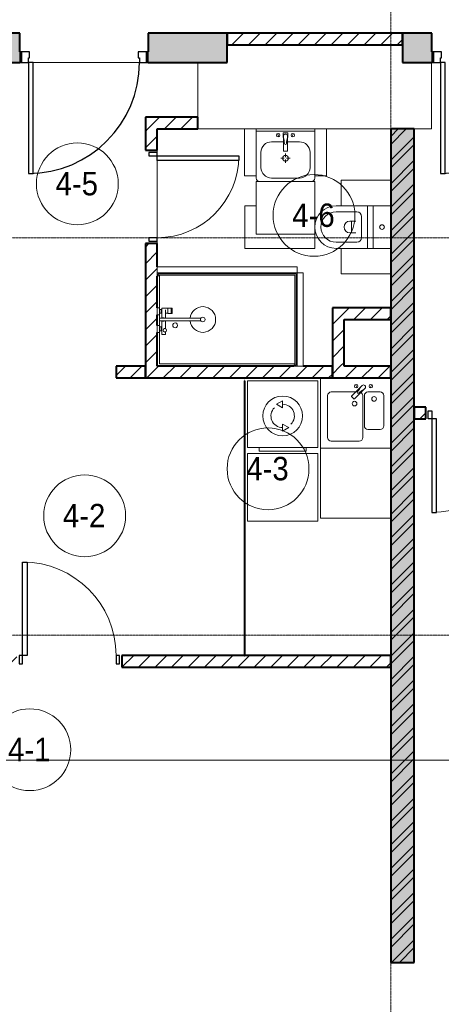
# Model space of a CAD drawing. Header units: millimetres. Extents: x 5617 to 107604, y 7718 to 206326.
# Tile 8 of 65: x 32216 to 35824, y 15641 to 24065. Entities that reach past the tile are written whole.
import ezdxf

# ---------------------------------------------------------------- set-up
doc = ezdxf.new("R2010")
doc.units = ezdxf.units.MM
doc.linetypes.add('ADSK_Линия сетки', pattern=[25, 20, -2.5, 0, -2.5])
doc.linetypes.add('Линия сетки', pattern=[25, 20, -2.5, 0, -2.5])
for name, color, linetype, lineweight in [('Двери', 7, 'Continuous', 18), ('Каркас_Импост', 7, 'Continuous', 30), ('Марки помещений', 7, 'Continuous', 20), ('Мебель', 7, 'Continuous', 18), ('Монтажный зазор', 7, 'Continuous', 30), ('Оси', 7, 'Continuous', 9), ('Панель', 7, 'Continuous', 30), ('Перекрытия', 7, 'Continuous', 18), ('Сантехнические приборы', 7, 'Continuous', 18), ('Стены разрез', 7, 'Continuous', 40), ('Стены штриховка', 7, 'Continuous', 40), ('Форма', 7, 'Continuous', 18), ('Электрооборудование', 7, 'Continuous', 18)]:
    doc.layers.add(name, color=color, linetype=linetype, lineweight=lineweight)
doc.styles.add('Arial_3', font='arial.ttf', dxfattribs={"width": 0.9, "height": 200})
pattern_1 = [(45, (0, 0), (-70.71068, 70.71068), [])]

# ---------------------------------------------------------------- blocks, each defined once
blk = doc.blocks.new('MR_Унитаз напольный - Санузел с ванной-V17-МКСС_К4_L17_58_200_')
at = {"layer": 'Сантехнические приборы', "color": 253, "true_color": 0xaaaaaa}
for p, q in [((-182.5, 200), (-182.5, 50)), ((182.5, 50), (182.5, 200)), ((-182.5, 50), (182.5, 50)), ((182.5, 50), (-182.5, 50)), ((-182.5, 50), (-182.5, 0)), ((-182.5, 0), (182.5, 0)), ((182.5, 0), (182.5, 50)), ((182.5, 0), (-182.5, 0)), ((-182.5, 0), (-182.5, -267.5)), ((-90, -50), (90, -50)), ((182.5, -267.5), (182.5, 0)), ((-130, -267.5), (-130, -90)), ((-50, -150), (-50, -100)), ((-50, -135), (50, -135)), ((50, -100), (50, -150)), ((130, -90), (130, -267.5))]:
    blk.add_line(p, q, dxfattribs=at)
for centre, radius, start, end in [((0, 125), 20, 0, 180), ((0, 125), 20, 180, 0), ((-90, -90), 40, 90, 180), ((90, -90), 40, 360, 90), ((0, -150), 50, 180, 0), ((0, -267.5), 182.5, 180, 360), ((0, -267.5), 130, 180, 0)]:
    blk.add_arc(centre, radius, start, end, dxfattribs=at)
blk = doc.blocks.new('MR_Зона обслуживания - MR_Зона обслуживания-V27-МКСС_К4_L17_58_200_')
at = {"layer": 'Мебель', "lineweight": 9}
for p, q in [((182.5, 0), (-182.5, 0)), ((182.5, -600), (182.5, 0)), ((-182.5, -500.8), (-182.5, -600)), ((-182.5, -600), (182.5, -600))]:
    blk.add_line(p, q, dxfattribs=at)
blk = doc.blocks.new('MR_Зона обслуживания - MR_Зона обслуживания-V18-МКСС_К4_L17_58_200_')
at = {"layer": 'Мебель', "lineweight": 9}
for p, q in [((108.75, -425), (108.75, 0)), ((-108.75, -425), (108.75, -425))]:
    blk.add_line(p, q, dxfattribs=at)
blk = doc.blocks.new('MR_Зона обслуживания - MR_Зона обслуживания-V19-МКСС_К4_L17_58_200_')
at = {"layer": 'Мебель', "lineweight": 9}
for p, q in [((-108.75, 0), (-108.75, -425)), ((-108.75, -425), (108.75, -425))]:
    blk.add_line(p, q, dxfattribs=at)
blk = doc.blocks.new('MR_Мойка - Кухонная мойка-V28-МКСС_К4_L17_58_200_')
at = {"layer": 'Сантехнические приборы', "color": 253, "true_color": 0xaaaaaa}
for p, q in [((-300, 550), (300, 550)), ((300, 550), (300, -50)), ((-60, 100), (-60, 460)), ((-30, 490), (210, 490)), ((240, 460), (240, 100)), ((-240, 100), (-240, 360)), ((-210, 390), (-104, 390)), ((-74, 360), (-74, 100)), ((-69.8, 48.2), (11.4, 129.4)), ((35.5, 105.4), (-45.7, 24.2)), ((15.7, 129.4), (35.5, 109.6)), ((-104, 70), (-210, 70)), ((-136.7, 6.7), (-122.6, 33.3)), ((-79, 39), (-69.8, 48.2)), ((-45.7, 24.2), (-55, 14.9)), ((2.7, 6.7), (-11.4, 33.3)), ((210, 70), (0.1, 70))]:
    blk.add_line(p, q, dxfattribs=at)
for centre, radius, start, end in [((-30, 460), 30, 90, 180), ((210, 460), 30, 0, 90), ((-210, 360), 30, 90, 180), ((-104, 360), 30, 0, 90), ((10, 170), 20, 0, 180), ((10, 170), 20, 180, 0), ((-210, 100), 30, 180, 270), ((-157, 130), 20, 0, 180), ((-157, 130), 20, 180, 0), ((-104, 100), 30, 270, 0), ((-30, 100), 30, 180, 241.44894), ((13.5, 127.3), 3, 45, 135), ((13.5, 127.3), 3, 45, 135), ((33.3, 107.5), 3, 315, 45), ((33.3, 107.5), 3, 315, 45), ((210, 100), 30, 270, 0), ((-129.7, 20), 15, 0, 180), ((-129.7, 20), 15, 180, 0), ((-67, 26.9), 17, 135, 315), ((-171.5, 230.2), 208.5, 299.18231, 313.4054), ((136.3, -77.5), 208.5, 136.5946, 150.81769), ((-21.7, 72.3), 9.19, 315, 135), ((-4.3, 20), 15, 0, 180), ((-4.3, 20), 15, 180, 0)]:
    blk.add_arc(centre, radius, start, end, dxfattribs=at)
blk = doc.blocks.new('MR_Зона обслуживания - MR_Зона обслуживания-V15-МКСС_К4_L17_58_200_')
at = {"layer": 'Мебель', "lineweight": 9}
for p, q in [((300, 600), (-300, 600)), ((300, 0), (300, 600)), ((-300, 0), (300, 0))]:
    blk.add_line(p, q, dxfattribs=at)
blk = doc.blocks.new('MR_Тумба-Умывальник с зеркалом - Тумба-умывальник_500-2638752-МКСС_К4_L17_58_200_')
at = {"layer": 'Сантехнические приборы', "color": 253, "true_color": 0xaaaaaa}
for p, q in [((-250, 400), (-250, 420)), ((-120, 420), (120, 420)), ((250, 420), (250, 400)), ((-210, 200), (-210, 330)), ((0, 290), (0, 260)), ((210, 330), (210, 200)), ((-10, 250), (-40, 250)), ((-17, 73.1), (-17, 187.9)), ((-14, 190.9), (14, 190.9)), ((0, 210), (0, 240)), ((40, 250), (10, 250)), ((17, 187.9), (17, 73.1)), ((-17, 110), (-120, 110)), ((120, 110), (17, 110)), ((-250, 20), (250, 20)), ((250, 0), (-250, 0)), ((-69.7, 39.8), (-55.6, 66.3)), ((-20, 73.1), (-17, 73.1)), ((-20, 33.1), (-20, 73.1)), ((20, 33.1), (-20, 33.1)), ((-17, 60), (-17, 73.1)), ((17, 73.1), (17, 60)), ((17, 73.1), (20, 73.1)), ((20, 73.1), (20, 33.1)), ((69.7, 39.8), (55.6, 66.3))]:
    blk.add_line(p, q, dxfattribs=at)
for centre, radius, start, end in [((-220, 420), 30, 90, 180), ((220, 420), 30, 0, 90), ((-120, 330), 90, 90, 180), ((120, 330), 90, 0, 90), ((0, 250), 25, 360, 180), ((-120, 200), 90, 180, 270), ((0, 250), 25, 180, 360), ((-14, 187.9), 3, 90, 180), ((-14, 187.9), 3, 105, 165), ((14, 187.9), 3, 0, 90), ((14, 187.9), 3, 15, 75), ((120, 200), 90, 270, 0), ((-217.6, 129.9), 208.5, 344.18231, 358.4054), ((0, 124.1), 9.19, 0, 180), ((217.6, 129.9), 208.5, 181.5946, 195.81769), ((-62.7, 53.1), 15, 0, 180), ((-62.7, 53.1), 15, 180, 0), ((0, 60), 17, 180, 0), ((62.7, 53.1), 15, 0, 180), ((62.7, 53.1), 15, 180, 0)]:
    blk.add_arc(centre, radius, start, end, dxfattribs=at)
blk = doc.blocks.new('MR_Зона обслуживания - MR_Зона обслуживания-2638754-МКСС_К4_L17_58_200_')
at = {"layer": 'Мебель', "lineweight": 9}
for p, q in [((250, 450), (-250, 450)), ((-250, 450), (-250, 0)), ((250, 0), (250, 450)), ((-250, 0), (250, 0))]:
    blk.add_line(p, q, dxfattribs=at)
blk = doc.blocks.new('MR_Зона обслуживания - MR_Зона обслуживания-V12-МКСС_К4_L17_58_200_')
at = {"layer": 'Мебель', "lineweight": 9}
for p, q in [((50, 400), (-50, 400)), ((-50, 400), (-50, 0)), ((50, 0), (50, 400)), ((-50, 0), (50, 0))]:
    blk.add_line(p, q, dxfattribs=at)
blk = doc.blocks.new('A_DOR_Door - Вн_3_Одинарная_800x2100-3005070-МКСС_К4_L17_58_200_')
at = {"layer": 'Двери', "color": 253, "lineweight": 30, "true_color": 0xaaaaaa}
for p, q in [((-350, 50), (-350, 750)), ((-350, 750), (-310, 750)), ((-350, 50), (-350, 750)), ((-310, 750), (-310, 50)), ((-380, 50), (-380, -20)), ((-350, 50), (-380, 50)), ((-310, 50), (-350, 50)), ((-350, -20), (-350, 50)), ((380, 50), (350, 50)), ((350, 50), (350, -20)), ((380, -20), (380, 50)), ((-380, -20), (-350, -20)), ((350, -20), (380, -20))]:
    blk.add_line(p, q, dxfattribs=at)
at = {"layer": 'Двери', "color": 254, "lineweight": 9, "true_color": 0xd4d4d4}
blk.add_arc((-350, 50), 700, 360, 90, dxfattribs=at)
blk = doc.blocks.new('A_DOR_Door - Вн_3_Одинарная_900x2100-3005143-МКСС_К4_L17_58_200_')
at = {"layer": 'Двери', "color": 253, "lineweight": 30, "true_color": 0xaaaaaa}
for p, q in [((-400, 50), (-400, 850)), ((-400, 850), (-360, 850)), ((-400, 50), (-400, 850)), ((-360, 850), (-360, 50)), ((-430, 50), (-430, -20)), ((-400, 50), (-430, 50)), ((-360, 50), (-400, 50)), ((-400, -20), (-400, 50)), ((430, 50), (400, 50)), ((400, 50), (400, -20)), ((430, -20), (430, 50)), ((-430, -20), (-400, -20)), ((400, -20), (430, -20))]:
    blk.add_line(p, q, dxfattribs=at)
at = {"layer": 'Двери', "color": 254, "lineweight": 9, "true_color": 0xd4d4d4}
blk.add_arc((-400, 50), 800, 360, 90, dxfattribs=at)
blk = doc.blocks.new('MR_Стиральная машина - Стиральная машина_600-V29-МКСС_К4_L17_58_200_')
at = {"layer": 'Электрооборудование', "color": 253, "true_color": 0xaaaaaa}
for p, q in [((300, 0), (-300, 0)), ((-300, 0), (-300, -570)), ((300, -570), (300, 0)), ((0, -170), (-52, -200)), ((-52, -200), (0, -230)), ((0, -230), (0, -170)), ((0, -370), (0, -430)), ((52, -400), (0, -370)), ((0, -430), (52, -400)), ((-300, -570), (300, -570)), ((-200, -570), (-200, -600)), ((200, -600), (200, -570)), ((-200, -600), (200, -600))]:
    blk.add_line(p, q, dxfattribs=at)
for radius, start, end in [(170, 360, 180), (100, 135, 270), (100, 315, 90), (170, 180, 360)]:
    blk.add_arc((0, -300), radius, start, end, dxfattribs=at)
blk = doc.blocks.new('A_DOR_Door - Вн_3_Одинарная_900x2100-3043981-МКСС_К4_L17_58_200_')
at = {"layer": 'Двери', "color": 253, "lineweight": 30, "true_color": 0xaaaaaa}
for p, q in [((-430, 20), (-400, 20)), ((-430, -50), (-430, 20)), ((-400, 20), (-400, -50)), ((400, -50), (400, 20)), ((400, 20), (430, 20)), ((430, 20), (430, -50)), ((-400, -50), (-430, -50)), ((-400, -50), (-400, -850)), ((-360, -50), (-400, -50)), ((-400, -50), (-400, -850)), ((-360, -850), (-360, -50)), ((430, -50), (400, -50)), ((-400, -850), (-360, -850))]:
    blk.add_line(p, q, dxfattribs=at)
at = {"layer": 'Двери', "color": 254, "lineweight": 9, "true_color": 0xd4d4d4}
blk.add_arc((-400, -50), 800, 270, 0, dxfattribs=at)
blk = doc.blocks.new('MR_Зона обслуживания - MR_Зона обслуживания-V33-МКСС_К4_L17_58_200_')
at = {"layer": 'Мебель', "lineweight": 9}
for p, q in [((300, 0), (-300, 0)), ((-300, 0), (-300, -580)), ((300, -580), (300, 0)), ((-300, -580), (300, -580))]:
    blk.add_line(p, q, dxfattribs=at)
blk = doc.blocks.new('MR_Душевой поддон - Санузел с душем_800х1200-2638810-МКСС_К4_L17_58_200_')
at = {"layer": 'Сантехнические приборы', "color": 253, "true_color": 0xaaaaaa}
for p, q in [((10, 1170), (10, 1190)), ((10, 1190), (30, 1190)), ((790, 1190), (10, 1190)), ((10, 1190), (10, 10)), ((20, 10), (20, 1180)), ((20, 1180), (790, 1180)), ((30, 1190), (30, 1200)), ((770, 1200), (770, 1190)), ((770, 1190), (790, 1190)), ((780, 1180), (780, 20)), ((790, 1190), (790, 1170)), ((790, 1180), (790, 1190)), ((800, 1170), (800, 1200)), ((0, 1170), (10, 1170)), ((790, 1170), (800, 1170)), ((388.7, 20), (388.7, 375.1)), ((411.3, 375.1), (411.3, 20)), ((301.9, 129.1), (348.9, 129.1)), ((301.9, 120), (301.9, 129.1)), ((301.9, 120), (348.9, 120)), ((301.9, 92.5), (301.9, 120)), ((348.9, 120), (301.9, 120)), ((348.9, 92.5), (301.9, 92.5)), ((303.8, 92.5), (346.6, 92.5)), ((303.8, 42), (303.8, 92.5)), ((346.6, 92.5), (346.6, 73.7)), ((348.9, 129.1), (348.9, 120)), ((348.9, 120), (348.9, 92.5)), ((10, 30), (0, 30)), ((0, 0), (30, 0)), ((10, 10), (10, 30)), ((30, 10), (10, 10)), ((10, 10), (20, 10)), ((300.2, 20), (20, 20)), ((30, 0), (30, 10)), ((300.2, 20), (360, 20)), ((300.2, 0), (300.2, 20)), ((316.7, 42), (303.8, 42)), ((314, 34), (346, 34)), ((314, 20), (314, 34)), ((346, 20), (314, 20)), ((316.7, 73.7), (388.7, 73.7)), ((388.7, 42), (316.7, 42)), ((316.7, 42), (343.6, 42)), ((316.7, 34), (316.7, 42)), ((343.6, 34), (316.7, 34)), ((343.6, 42), (343.6, 34)), ((346, 34), (346, 20)), ((388.7, 20), (360, 20)), ((360, 20), (360, 0)), ((411.3, 20), (388.7, 20)), ((411.3, 73.7), (478.7, 73.7)), ((529.1, 42), (411.3, 42)), ((450, 20), (411.3, 20)), ((450, 0), (450, 20)), ((450, 20), (509.8, 20)), ((464, 20), (464, 34)), ((464, 34), (496, 34)), ((496, 20), (464, 20)), ((466.4, 34), (466.4, 42)), ((466.4, 42), (493.3, 42)), ((493.3, 34), (466.4, 34)), ((493.3, 42), (493.3, 34)), ((496, 34), (496, 20)), ((505.7, 73.7), (529.1, 73.7)), ((780, 20), (509.8, 20)), ((509.8, 20), (509.8, 0)), ((529.1, 73.7), (529.1, 42)), ((360, 0), (300.2, 0)), ((509.8, 0), (450, 0))]:
    blk.add_line(p, q, dxfattribs=at)
for centre, radius, start, end in [((400, 391.5), 110, 275.91598, 264.08402), ((400, 391.5), 20, 0, 180), ((400, 391.5), 20, 180, 0), ((400, 391.5), 20, 235.4667, 304.5333), ((450, 155.2), 20.9, 360, 180), ((450, 155.2), 20.9, 180, 360), ((400, 56.1), 15.5, 137.00933, 222.99067), ((400, 56.1), 15.5, 317.00933, 42.99067), ((492.2, 67.2), 15, 0, 180), ((492.2, 67.2), 15, 154.04828, 25.95172), ((492.2, 67.2), 15, 180, 0)]:
    blk.add_arc(centre, radius, start, end, dxfattribs=at)
blk = doc.blocks.new('MR_Зона обслуживания - MR_Зона обслуживания-2638776-МКСС_К4_L17_58_200_')
at = {"layer": 'Мебель', "lineweight": 9}
for p, q in [((400, 50), (-400, 50)), ((-400, 50), (-400, 0)), ((-400, 0), (400, 0)), ((400, 0), (400, 50))]:
    blk.add_line(p, q, dxfattribs=at)
blk = doc.blocks.new('MR_Зона обслуживания - MR_Зона обслуживания-2638808-МКСС_К4_L17_58_200_')
at = {"layer": 'Мебель', "lineweight": 9}
for p, q in [((600, 50), (-600, 50)), ((-600, 50), (-600, 0)), ((-600, 0), (600, 0)), ((600, 0), (600, 50))]:
    blk.add_line(p, q, dxfattribs=at)
blk = doc.blocks.new('101_Дверь_Однопольная - _НЧ_Мет_900х2100_Квартира_Л-3834929-МКСС_К4_L17_58_200_')
at = {"layer": 'Каркас_Импост', "color": 253, "true_color": 0xaaaaaa}
for p, q in [((-475, 125), (-535, 125)), ((-535, 125), (-535, 35)), ((-475, 85), (-475, 125)), ((-465, 85), (-475, 85)), ((-465, 35), (-465, 85)), ((475, 85), (465, 85)), ((465, 85), (465, 35)), ((535, 125), (475, 125)), ((475, 125), (475, 85)), ((535, 35), (535, 125)), ((-535, 35), (-465, 35)), ((465, 35), (535, 35))]:
    blk.add_line(p, q, dxfattribs=at)
at = {"layer": 'Монтажный зазор', "color": 253, "true_color": 0xaaaaaa}
for p, q in [((-535, 125), (-550, 125)), ((-550, 125), (-550, 35)), ((-535, 35), (-535, 125)), ((550, 125), (535, 125)), ((535, 125), (535, 35)), ((550, 35), (550, 125)), ((-550, 35), (-535, 35)), ((535, 35), (550, 35))]:
    blk.add_line(p, q, dxfattribs=at)
at = {"layer": 'Панель', "color": 253, "true_color": 0xaaaaaa}
for p, q in [((475, 1075), (435, 1075)), ((435, 1075), (435, 125)), ((475, 125), (475, 1075)), ((435, 125), (475, 125))]:
    blk.add_line(p, q, dxfattribs=at)
blk.add_arc((475, 125), 950, 90, 180, dxfattribs=at)
blk = doc.blocks.new('135_SLK_K4_AR_rvt-1-МКСС_К4_L17_58_200_')
at = {"layer": 'Стены разрез', "lineweight": 18, "true_color": 0xcbcbcb}
h = blk.add_hatch(color=9, dxfattribs=at)
h.paths.add_polyline_path([(104625.8, 23700), (104774.8, 23700), (104774.8, 23950), (104450, 23950), (104450, 23700)])
h.paths.add_polyline_path([(105874.8, 23700), (106550, 23700), (106550, 23950), (105874.8, 23950), (105874.8, 23790)])
at = {"layer": 'Стены разрез', "lineweight": 9, "true_color": 0xaaaaaa}
h = blk.add_hatch(dxfattribs=at)
h.set_pattern_fill('FP_3', color=253, style=0, pattern_type=2)
h.set_pattern_definition(pattern_1)
h.paths.add_polyline_path([(108050, 23850), (108050, 23950), (106550, 23950), (106550, 23850), (106953.2, 23850)])
at = {"layer": 'Стены разрез', "lineweight": 18, "true_color": 0xcbcbcb}
h = blk.add_hatch(color=9, dxfattribs=at)
h.paths.add_polyline_path([(110050, 23700), (110050, 23950), (109400, 23950), (109400, 23700), (109862.5, 23700)])
h.paths.add_polyline_path([(108300, 23700), (108300, 23950), (108050, 23950), (108050, 23700), (108116.9, 23700)])
at = {"layer": 'Стены разрез', "lineweight": 9, "true_color": 0xaaaaaa}
h = blk.add_hatch(dxfattribs=at)
h.set_pattern_fill('FP_3', color=253, style=0, pattern_type=2)
h.set_pattern_definition(pattern_1)
h.paths.add_polyline_path([(106299.8, 23130), (106299.8, 23230), (105850, 23230), (105850, 23130), (105950, 23130)])
h = blk.add_hatch(dxfattribs=at)
h.set_pattern_fill('FP_3', color=253, style=0, pattern_type=2)
h.set_pattern_definition(pattern_1)
h.paths.add_polyline_path([(105950, 21100), (105950, 22150), (105850, 22150), (105850, 21100)])
h.paths.add_polyline_path([(105950, 22950), (105950, 23130), (105850, 23130), (105850, 22950)])
h = blk.add_hatch(dxfattribs=at)
h.set_pattern_fill('FP_1', color=253, style=0, pattern_type=2)
h.set_pattern_definition([(50, (0, 0), (218.62117, -19.1268), [22.86, -251.46]), (355, (0, 0), (-42.29187, 229.2684), [18.288, -201.168]), (100.451, (18.22, -1.6), (176.33107, 210.13963), [19.428, -213.708]), (46.184, (0, 60.96), (325.29495, -50.45164), [34.29, -377.19]), (96.636, (27.1, 56.76), (284.883, 296.9127), [29.142, -320.562]), (351.184, (0, 60.96), (284.8858, 296.9107), [27.432, -301.752]), (21, (30.48, 45.72), (181.93753, -122.71832), [22.86, -251.46]), (326, (30.48, 45.72), (74.16223, 221.0262), [18.288, -201.168]), (71.451, (45.64, 35.5), (256.10035, 98.30526), [19.428, -213.708]), (37.5, (0, 0), (3.70639, 101.465895), [3.353, -195.377, 3.353, -200.863, -201.93]), (37.5, (0, 0), (3.70639, 101.465895), [-402.946, 3.353, -198.577]), (7.5, (0, 0), (80.18358, 120.21653), [3.353, -113.081, 3.353, -190.805, -76.962]), (7.5, (0, 0), (80.18358, 120.21653), [-310.591, 3.353, -73.609]), (327.5, (-67.97, 0), (162.708646, -6.87497), [3.353, -72.847, 3.353, -234.391, -315.468]), (327.5, (-67.97, 0), (162.708646, -6.87497), [-313.944, 3.353, -312.115]), (317.5, (-98.45, 0), (177.75468, 30.51183), [3.353, -95.707, 3.353, -154.534, -224.028]), (317.5, (-98.45, 0), (177.75468, 30.51183), [-256.946, 3.353, -220.675])])
h.paths.add_polyline_path([(107950, 16000), (108150, 16000), (108150, 23130), (107950, 23130), (107950, 16975.4)])
h = blk.add_hatch(dxfattribs=at)
h.set_pattern_fill('FP_2', color=253, style=0, pattern_type=2)
h.set_pattern_definition([(45, (0, 0), (-101.02788, 101.02788), []), (45, (67.35, 0), (-101.02788, 101.02788), [])])
h.paths.add_polyline_path([(107950, 16000), (108150, 16000), (108150, 23130), (107950, 23130), (107950, 16975.4)])
h = blk.add_hatch(dxfattribs=at)
h.set_pattern_fill('FP_3', color=253, style=0, pattern_type=2)
h.set_pattern_definition(pattern_1)
h.paths.add_polyline_path([(107535.1, 21100), (107550, 21100), (107550, 21600), (107450, 21600), (107450, 21100)])
h = blk.add_hatch(dxfattribs=at)
h.set_pattern_fill('FP_3', color=253, style=0, pattern_type=2)
h.set_pattern_definition(pattern_1)
h.paths.add_polyline_path([(107950, 21500), (107950, 21600), (107550, 21600), (107550, 21500)])
h = blk.add_hatch(dxfattribs=at)
h.set_pattern_fill('FP_3', color=253, style=0, pattern_type=2)
h.set_pattern_definition(pattern_1)
h.paths.add_polyline_path([(105850, 21000), (105850, 21100), (105600, 21100), (105600, 21000), (105789.5, 21000)])
h.paths.add_polyline_path([(104600, 21000), (104600, 21100), (104450, 21100), (104450, 21000)])
h = blk.add_hatch(dxfattribs=at)
h.set_pattern_fill('FP_3', color=253, style=0, pattern_type=2)
h.set_pattern_definition(pattern_1)
h.paths.add_polyline_path([(107450, 21000), (107450, 21100), (105850, 21100), (105850, 21000), (107244.1, 21000)])
h = blk.add_hatch(dxfattribs=at)
h.set_pattern_fill('FP_3', color=253, style=0, pattern_type=2)
h.set_pattern_definition(pattern_1)
h.paths.add_polyline_path([(107950, 21000), (107950, 21100), (107450, 21100), (107450, 21000), (107826, 21000)])
h = blk.add_hatch(dxfattribs=at)
h.set_pattern_fill('FP_3', color=253, style=0, pattern_type=2)
h.set_pattern_definition(pattern_1)
h.paths.add_polyline_path([(109350, 20650), (109350, 20750), (109150, 20750), (109150, 20650), (109280.6, 20650)])
h.paths.add_polyline_path([(108150, 20650), (108250, 20650), (108250, 20750), (108150, 20750)])
h = blk.add_hatch(dxfattribs=at)
h.set_pattern_fill('FP_3', color=253, style=0, pattern_type=2)
h.set_pattern_definition(pattern_1)
h.paths.add_polyline_path([(107950, 18525), (107950, 18625), (105650, 18625), (105650, 18525)])
h.paths.add_polyline_path([(104750, 18525), (104750, 18625), (102050, 18625), (102050, 18525), (104625.8, 18525)])
at = {"layer": 'Перекрытия', "color": 253, "true_color": 0xaaaaaa}
for p, q in [((105799.8, 23700), (104889.8, 23700)), ((104889.8, 23700), (105799.8, 23700)), ((106299.5, 23230), (106299.5, 23700)), ((108299.8, 23700), (108299.8, 23130)), ((106699.2, 23130), (106299.8, 23130)), ((107299.2, 23130), (106799.2, 23130)), ((107950, 23130), (107399.2, 23130)), ((108299.8, 23130), (108150, 23130)), ((105950, 22950), (105950, 22930)), ((105950, 22930), (105950, 22950)), ((105950, 22860), (105950, 22200)), ((105950, 22200), (105950, 22860)), ((105950, 22170), (105950, 22150)), ((105950, 22150), (105950, 22170))]:
    blk.add_line(p, q, dxfattribs=at)
at = {"layer": 'Стены разрез', "color": 253, "true_color": 0xaaaaaa}
for p, q in [((104774.8, 23950), (104700, 23950)), ((104774.8, 23790), (104774.8, 23950)), ((106550, 23950), (105874.8, 23950)), ((105874.8, 23950), (105874.8, 23790)), ((106550, 23700), (106550, 23950)), ((108050, 23950), (106550, 23950)), ((106550, 23950), (106550, 23850)), ((108050, 23850), (108050, 23950)), ((108300, 23950), (108050, 23950)), ((108050, 23950), (108050, 23700)), ((108300, 23790), (108300, 23950)), ((106550, 23850), (108050, 23850)), ((104450, 23700), (104774.8, 23700)), ((105874.8, 23700), (106550, 23700)), ((108050, 23700), (108300, 23700)), ((106299.8, 23230), (105850, 23230)), ((105850, 23230), (105850, 23130)), ((106299.8, 23130), (106299.8, 23230)), ((105850, 23130), (105850, 22950)), ((105950, 22950), (105950, 23130)), ((105950, 23130), (106299.8, 23130)), ((108150, 23130), (107950, 23130)), ((107950, 23130), (107950, 16000)), ((108150, 16000), (108150, 23130)), ((105850, 22950), (105950, 22950)), ((105850, 22150), (105850, 21100)), ((105950, 22150), (105850, 22150)), ((105950, 21950), (105950, 22150)), ((105950, 21599.8), (105950, 21870)), ((107450, 21600), (107450, 21100)), ((107550, 21600), (107450, 21600)), ((107950, 21600), (107550, 21600)), ((107950, 21500), (107950, 21600)), ((105950, 21450), (105950, 21540)), ((107550, 21500), (107950, 21500)), ((107550, 21100), (107550, 21500)), ((105950, 21100), (105950, 21390.2)), ((105850, 21100), (105600, 21100)), ((105600, 21100), (105600, 21000)), ((105850, 21000), (105850, 21100)), ((105850, 21100), (105850, 21000)), ((107120, 21100), (105950, 21100)), ((107450, 21100), (107200, 21100)), ((107450, 21000), (107450, 21100)), ((107450, 21100), (107450, 21000)), ((107950, 21100), (107550, 21100)), ((107950, 21000), (107950, 21100)), ((105600, 21000), (105850, 21000)), ((105850, 21000), (107450, 21000)), ((107450, 21000), (107950, 21000)), ((106699.2, 20975), (106699.2, 18625)), ((106700, 20975), (106699.2, 20975)), ((106700, 18625), (106700, 20975)), ((108250, 20750), (108150, 20750)), ((108150, 20750), (108150, 20650)), ((108250, 20650), (108250, 20750)), ((108150, 20650), (108250, 20650)), ((106699.2, 18625), (105650, 18625)), ((105650, 18625), (105650, 18525)), ((107950, 18625), (106700, 18625)), ((107950, 18525), (107950, 18625)), ((105650, 18525), (107950, 18525)), ((107950, 16000), (108150, 16000))]:
    blk.add_line(p, q, dxfattribs=at)
at = {"layer": 'Стены штриховка', "color": 253, "true_color": 0xaaaaaa}
blk.add_line((106699.2, 18625), (106700, 18625), dxfattribs=at)
at = {"layer": 'Двери', "color": 253, "lineweight": 18, "true_color": 0xaaaaaa}
for name, p, rotation in [('101_Дверь_Однопольная - _НЧ_Мет_900х2100_Квартира_Л-3834929-МКСС_К4_L17_58_200_', (105324.8, 23825), 180), ('101_Дверь_Однопольная - _НЧ_Мет_900х2100_Квартира_Л-3834929-МКСС_К4_L17_58_200_', (108850, 23825), 180), ('A_DOR_Door - Вн_3_Одинарная_800x2100-3005070-МКСС_К4_L17_58_200_', (105900, 22550), 270)]:
    blk.add_blockref(name, p, dxfattribs=dict(at, rotation=rotation))
for name, p in [('A_DOR_Door - Вн_3_Одинарная_900x2100-3043981-МКСС_К4_L17_58_200_', (108700, 20700)), ('A_DOR_Door - Вн_3_Одинарная_900x2100-3005143-МКСС_К4_L17_58_200_', (105200, 18575))]:
    blk.add_blockref(name, p, dxfattribs=at)
at = {"layer": 'Мебель', "color": 253, "lineweight": 18, "true_color": 0xaaaaaa}
for name, p, rotation in [('MR_Зона обслуживания - MR_Зона обслуживания-V12-МКСС_К4_L17_58_200_', (106749.2, 23130), 180), ('MR_Зона обслуживания - MR_Зона обслуживания-V12-МКСС_К4_L17_58_200_', (107349.2, 23130), 180), ('MR_Зона обслуживания - MR_Зона обслуживания-2638754-МКСС_К4_L17_58_200_', (107049.2, 22680), 180), ('MR_Зона обслуживания - MR_Зона обслуживания-V19-МКСС_К4_L17_58_200_', (107950, 22582.5), 269.9999999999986), ('MR_Зона обслуживания - MR_Зона обслуживания-V27-МКСС_К4_L17_58_200_', (107300, 22291.2), 269.9999999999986), ('MR_Зона обслуживания - MR_Зона обслуживания-V18-МКСС_К4_L17_58_200_', (107950, 22000), 269.9999999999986), ('MR_Зона обслуживания - MR_Зона обслуживания-2638776-МКСС_К4_L17_58_200_', (107150, 21500), 269.9999999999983), ('MR_Зона обслуживания - MR_Зона обслуживания-V15-МКСС_К4_L17_58_200_', (107650, 20400), 180)]:
    blk.add_blockref(name, p, dxfattribs=dict(at, rotation=rotation))
for name, p in [('MR_Зона обслуживания - MR_Зона обслуживания-2638808-МКСС_К4_L17_58_200_', (106550, 21900)), ('MR_Зона обслуживания - MR_Зона обслуживания-V33-МКСС_К4_L17_58_200_', (107025, 20355))]:
    blk.add_blockref(name, p, dxfattribs=at)
at = {"layer": 'Сантехнические приборы', "color": 253, "lineweight": 18, "true_color": 0xaaaaaa}
for name, p, rotation in [('MR_Тумба-Умывальник с зеркалом - Тумба-умывальник_500-2638752-МКСС_К4_L17_58_200_', (107049.2, 23130), 180), ('MR_Унитаз напольный - Санузел с ванной-V17-МКСС_К4_L17_58_200_', (107750, 22291.2), 269.9999999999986), ('MR_Душевой поддон - Санузел с душем_800х1200-2638810-МКСС_К4_L17_58_200_', (105950, 21900), 269.9999999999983), ('MR_Мойка - Кухонная мойка-V28-МКСС_К4_L17_58_200_', (107650, 20950), 180)]:
    blk.add_blockref(name, p, dxfattribs=dict(at, rotation=rotation))
at = {"layer": 'Электрооборудование', "color": 253, "lineweight": 18, "true_color": 0xaaaaaa}
blk.add_blockref('MR_Стиральная машина - Стиральная машина_600-V29-МКСС_К4_L17_58_200_', (107025, 20975), dxfattribs=at)
blk = doc.blocks.new('135_SLK_K4_AR_FCD_rvt-1-МКСС_К4_L17_58_200_')
at = {"layer": 'Форма', "color": 253, "lineweight": 9, "true_color": 0xaaaaaa}
blk.add_line((136800, 17730), (102941.4, 17730), dxfattribs=at)
blk = doc.blocks.new('050_Марка_Помещение - Номер-620969-МКСС_К4_L17_58_200_')
at = {"layer": 'Марки помещений'}
blk.add_circle((0, 0), 3.5, dxfattribs=at)

msp = doc.modelspace()

# ---------------------------------------------------------------- linework, layer by layer
at = {"layer": 'Оси', "linetype": 'Линия сетки'}
msp.add_line((35391.3, 12025.7), (35391.3, 33150), dxfattribs=at)
at = {"layer": 'Оси', "linetype": 'ADSK_Линия сетки'}
for p, q in [((64356.3, 22200), (24852.5, 22200)), ((64356.3, 18800), (24852.5, 18800))]:
    msp.add_line(p, q, dxfattribs=at)

# ---------------------------------------------------------------- block references
at = {"lineweight": 5}
for name in ['135_SLK_K4_AR_FCD_rvt-1-МКСС_К4_L17_58_200_', '135_SLK_K4_AR_rvt-1-МКСС_К4_L17_58_200_']:
    msp.add_blockref(name, (-72558.7, 0), dxfattribs=at)
at = {"layer": 'Марки помещений', "xscale": 99.99999999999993, "yscale": 99.99999999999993, "zscale": 99.99999999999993}
for p in [(32709.5, 22660.6), (34734.5, 22390.6), (34341.1, 20222.5), (32772.2, 19820.7), (32302.7, 17819.4)]:
    msp.add_blockref('050_Марка_Помещение - Номер-620969-МКСС_К4_L17_58_200_', p, dxfattribs=at)

# ---------------------------------------------------------------- texts
at = {"layer": 'Марки помещений', "lineweight": 9, "char_height": 200, "width": 447.342, "attachment_point": 1, "style": 'Arial_3'}
for s, insert in [('4-5', (32523, 22762.3)), ('4-6', (34548, 22492.3)), ('4-3', (34154.6, 20324.3)), ('4-2', (32585.7, 19922.4)), ('4-1', (32116.2, 17921.1))]:
    msp.add_mtext(s, dxfattribs=dict(at, insert=insert))

doc.saveas('drawing.dxf')
